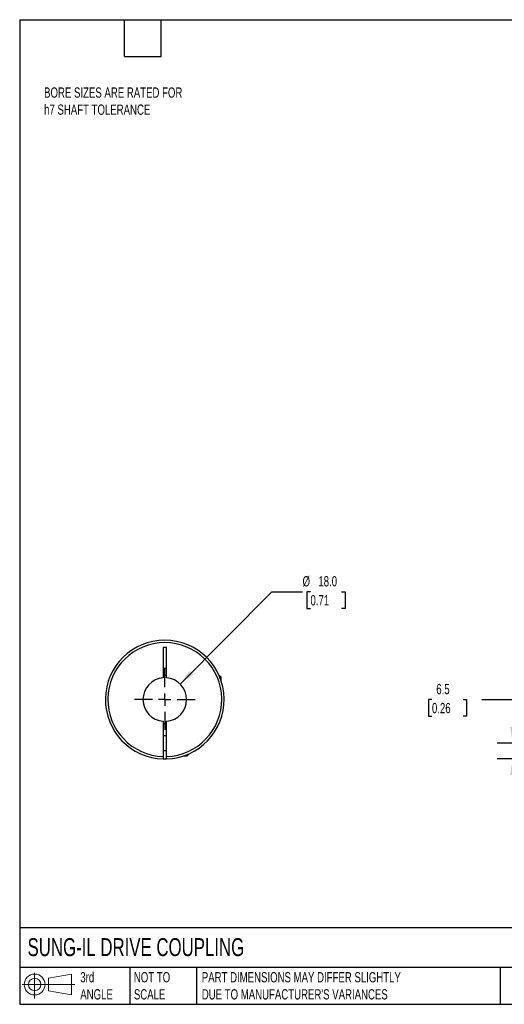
# Model space of a CAD drawing. Header units: millimetres. Extents: x 13 to 546, y 13 to 419.
# Tile 1 of 3: x 13 to 213, y 13 to 419. Entities that reach past the tile are written whole.
import ezdxf

# ---------------------------------------------------------------- set-up
doc = ezdxf.new("R2010")
doc.units = ezdxf.units.MM
doc.header["$LTSCALE"] = 2
doc.linetypes.add('SLD-Center', pattern=[19.05, 15.24, -1.27, 1.27, -1.27])
doc.linetypes.add('SLD-Solid', pattern=[0])
doc.layers.add('CENTER', color=40, linetype='SLD-Center')
doc.layers.add('SLD-DEFPOINTS', color=7, linetype='Continuous')
doc.layers.add('DIMENSIONS', color=140, linetype='SLD-Solid', lineweight=25)
doc.layers.add('TEXT', color=140, linetype='SLD-Solid', lineweight=25)
doc.styles.add('SLDTEXTSTYLE0', font='TXT', dxfattribs={"width": 0.7})
doc.dimstyles.new('SLDDIMSTYLE1', dxfattribs={"dimtxt": 4.316016, "dimasz": 6.604, "dimexe": 0, "dimexo": 0.0625, "dimgap": 1.079004, "dimtad": 0, "dimtih": 1, "dimtoh": 1, "dimdec": 1, "dimrnd": 1e-09, "dimzin": 12, "dimdsep": 46, "dimtxsty": 'SLDTEXTSTYLE0', "dimsah": 1, "dimcen": 0.09, "dimadec": 0, "dimazin": 3, "dimtfac": 1, "dimtdec": 1, "dimtmove": 0, "dimatfit": 0, "dimfxl": 0, "dimfrac": 2, "dimtolj": 1, "dimtzin": 12, "dimarcsym": 0})
doc.dimstyles.new('SLDDIMSTYLE3', dxfattribs={"dimtxt": 4.316016, "dimasz": 6.604, "dimexe": 0, "dimexo": 0.0625, "dimgap": 1.079004, "dimtad": 0, "dimtih": 1, "dimtoh": 1, "dimdec": 1, "dimrnd": 1e-09, "dimzin": 4, "dimdsep": 46, "dimtxsty": 'SLDTEXTSTYLE0', "dimsah": 1, "dimcen": 0, "dimadec": 0, "dimazin": 1, "dimtfac": 1, "dimtdec": 1, "dimtofl": 0, "dimtmove": 0, "dimatfit": 3, "dimfxl": 0, "dimfrac": 2, "dimtolj": 1, "dimtzin": 12, "dimarcsym": 0})

# ---------------------------------------------------------------- blocks, each defined once
blk = doc.blocks.new('Block11')
at = {"color": 7, "linetype": 'SLD-Solid', "lineweight": 18}
for p, q in [((5.18, 10.62), (5.18, 0)), ((10.96, 8.33), (20.35, 10.06)), ((10.96, 3.19), (10.96, 8.33)), ((20.35, 10.06), (20.35, 1.46)), ((0, 5.76), (21.75, 5.76)), ((10.96, 3.19), (20.35, 1.46))]:
    blk.add_line(p, q, dxfattribs=at)
for radius in [4.3, 2.57]:
    blk.add_circle((5.18, 5.76), radius, dxfattribs=at)
blk = doc.blocks.new('Block12')
at = {"layer": 'SLD-DEFPOINTS'}
blk.add_blockref('Block11', (0, 0), dxfattribs=at)
blk = doc.blocks.new('_D_2')
at = {"layer": 'DIMENSIONS'}
for p, q in [((182.78, 138.49), (181.33, 138.49)), ((181.33, 138.49), (181.33, 131.63)), ((195.6, 138.49), (197.05, 138.49)), ((197.05, 138.49), (197.05, 131.63)), ((203.38, 138.49), (216.08, 138.49)), ((216.08, 138.49), (216.08, 120.49)), ((181.33, 131.63), (182.78, 131.63)), ((197.05, 131.63), (195.6, 131.63)), ((227.96, 120.49), (209.73, 120.49)), ((229.5, 114), (209.73, 114)), ((216.08, 114), (216.08, 101.3))]:
    blk.add_line(p, q, dxfattribs=at)
for points in [[(216.08, 120.49), (217.1, 127.1), (215.07, 127.1)], [(216.08, 114), (215.07, 107.4), (217.1, 107.4)]]:
    blk.add_solid(points, dxfattribs=at)
at = {"layer": 'DIMENSIONS', "char_height": 4.233, "attachment_point": 1, "style": 'SLDTEXTSTYLE0'}
for s, insert in [('6.5', (184.57, 144.92)), ('0.26', (182.78, 137.09))]:
    blk.add_mtext(s, dxfattribs=dict(at, insert=insert))
blk = doc.blocks.new('_D_8')
at = {"layer": 'DIMENSIONS'}
for p, q in [((78.9, 144.88), (116.7, 182.99)), ((116.7, 182.99), (129.4, 182.99)), ((132.66, 182.99), (131.21, 182.99)), ((131.21, 182.99), (131.21, 176.13)), ((145.48, 182.99), (146.93, 182.99)), ((146.93, 182.99), (146.93, 176.13)), ((131.21, 176.13), (132.66, 176.13)), ((146.93, 176.13), (145.48, 176.13))]:
    blk.add_line(p, q, dxfattribs=at)
blk.add_solid([(78.9, 144.88), (84.27, 148.86), (82.83, 150.29)], dxfattribs=at)
at = {"layer": 'DIMENSIONS', "char_height": 4.233, "attachment_point": 1, "style": 'SLDTEXTSTYLE0'}
for s, insert in [('%%c', (129.4, 189.42)), ('18.0', (135.92, 189.42)), ('0.71', (132.66, 181.59))]:
    blk.add_mtext(s, dxfattribs=dict(at, insert=insert))
blk = doc.blocks.new('SW_CENTERMARKSYMBOL_3')
at = {"layer": 'CENTER', "color": 0}
for p, q in [((0, 5.08), (0, 12.54)), ((-5.08, 0), (-12.54, 0)), ((0, 0), (-2.54, 0)), ((0, 0), (0, 2.54)), ((0, 0), (0, -2.54)), ((0, 0), (2.54, 0)), ((5.08, 0), (12.54, 0)), ((0, -5.08), (0, -12.54))]:
    blk.add_line(p, q, dxfattribs=at)

msp = doc.modelspace()

# ---------------------------------------------------------------- linework, layer by layer
for p, q in [((73.21, 159.99), (71.91, 159.99)), ((71.91, 159.99), (71.91, 147.47)), ((73.21, 147.47), (73.21, 159.99)), ((71.91, 151.49), (73.21, 151.49)), ((95.26, 148.29), (95.01, 148.29)), ((95.86, 147.69), (95.26, 148.29)), ((95.86, 147.69), (95.27, 147.69)), ((95.86, 146.07), (95.86, 147.69)), ((71.91, 129.52), (71.91, 115)), ((73.21, 115), (73.21, 129.52)), ((73.21, 123.49), (71.91, 123.49)), ((71.91, 117.49), (73.21, 117.49)), ((80.13, 115.19), (81.76, 115.19)), ((81.76, 115.19), (82.36, 115.79)), ((81.76, 115.19), (81.76, 115.79)), ((82.36, 115.79), (82.36, 116.04))]:
    msp.add_line(p, q)
for radius, start, end in [(24.5, 271.5203, 268.4797), (23.5, 271.585, 268.415), (9, 94.1416, 265.8584), (10, 86.2731, 93.7269), (9, 274.1416, 85.8584), (10, 266.2731, 273.7269), (24.5, 268.4797, 271.5203)]:
    msp.add_arc((72.56, 138.49), radius, start, end)
for points in [[(71.91, 115), (71.91, 114.87), (71.91, 114.74), (71.91, 114.5), (71.91, 114.39), (71.91, 114.11), (71.91, 114), (71.91, 114)], [(73.21, 114), (73.21, 114), (73.21, 114.03), (73.21, 114.13), (73.21, 114.2), (73.21, 114.48), (73.21, 114.74), (73.21, 115)]]:
    msp.add_open_spline(points, degree=3, knots=[0, 0, 0, 0, 0.25, 0.25, 0.5, 0.5, 1, 1, 1, 1])
at = {"layer": 'TEXT'}
for p, q in [((12.7, 419.1), (546.1, 419.1)), ((12.7, 419.1), (12.7, 12.7)), ((55.88, 403.86), (55.88, 419.1)), ((71.12, 403.86), (71.12, 419.1)), ((55.88, 403.86), (71.12, 403.86)), ((546.1, 44.25), (12.7, 44.25)), ((546.1, 27.94), (12.7, 27.94)), ((58.09, 27.94), (58.09, 12.7)), ((85.67, 27.94), (85.67, 12.7)), ((210.97, 27.94), (210.97, 12.7)), ((12.7, 12.7), (546.1, 12.7))]:
    msp.add_line(p, q, dxfattribs=at)

# ---------------------------------------------------------------- block references
at = {"layer": 'CENTER'}
msp.add_blockref('SW_CENTERMARKSYMBOL_3', (72.56, 138.49), dxfattribs=at)
at = {"layer": 'SLD-DEFPOINTS'}
msp.add_blockref('Block12', (13.68, 15.11), dxfattribs=at)

# ---------------------------------------------------------------- texts
at = {"layer": 'TEXT', "attachment_point": 1, "style": 'SLDTEXTSTYLE0'}
for s, insert, char_height in [('BORE SIZES ARE RATED FOR ^Jh7 SHAFT TOLERANCE', (22.77, 391.15), 4.2333), ('SUNG-IL DRIVE COUPLING', (15.93, 40), 7.4083), ('3rd^JANGLE', (37.7, 25.99), 4.233), ('NOT TO^JSCALE', (59.81, 25.99), 4.2333), ("PART DIMENSIONS MAY DIFFER SLIGHTLY ^JDUE TO MANUFACTURER'S VARIANCES", (87.83, 25.99), 4.2333)]:
    msp.add_mtext(s, dxfattribs=dict(at, insert=insert, char_height=char_height))

# ---------------------------------------------------------------- dimensions: what is measured, and where the dimension line sits
at = {"layer": 'DIMENSIONS'}
dim = msp.add_diameter_dim_2p(p1=(66.22, 132.1), p2=(78.9, 144.88), dimstyle='SLDDIMSTYLE3', dxfattribs=at)
dim.commit()
dim.dimension.update_dxf_attribs({"geometry": '_D_8', "text_midpoint": (139.07, 182.99), "dimtype": 163})
dim = msp.add_linear_dim(base=(216.08, 114), p1=(230.5, 120.49), p2=(232.04, 114), angle=90, dimstyle='SLDDIMSTYLE1', dxfattribs=at)
dim.commit()
dim.dimension.update_dxf_attribs({"geometry": '_D_2', "text_midpoint": (216.08, 138.49), "dimtype": 160})

doc.saveas('drawing.dxf')
